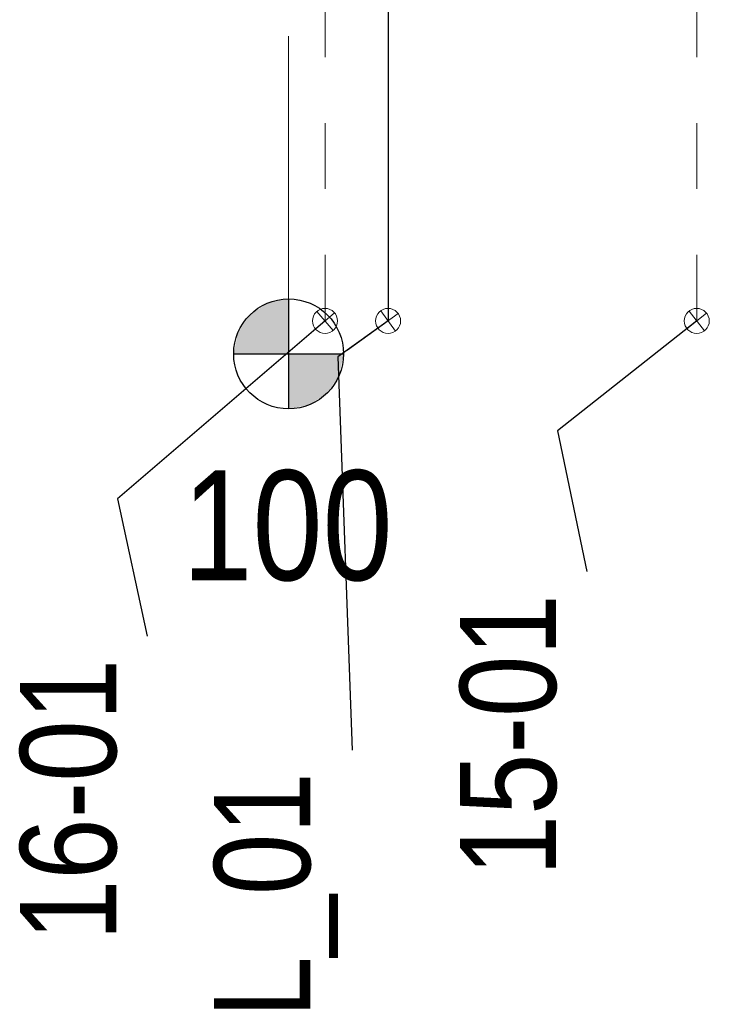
# Model space of a CAD drawing. Header units: metres. Extents: x -1018 to 1019, y -66 to 80.
# Tile 7 of 13: x 114 to 127, y -21 to -3. Entities that reach past the tile are written whole.
import ezdxf

# ---------------------------------------------------------------- set-up
doc = ezdxf.new("R2010")
doc.units = ezdxf.units.M
doc.header["$MEASUREMENT"] = 0
doc.linetypes.add('Przerywana', pattern=[2.4, 1.2, -1.2])
for name, color, linetype, lineweight in [('708-L Opisy_ numeracja obiektów1', 7, 'Continuous', 13), ('708-L Opisy_ numeracja obiektów25', 5, 'Continuous', 13), ('708-L Opisy_ numeracja obiektów85', 1, 'Continuous', 25), ('711-L Wymiary opisy1', 7, 'Continuous', 13)]:
    doc.layers.add(name, color=color, linetype=linetype, lineweight=lineweight)
doc.styles.add('STYL_AUTOMATYCZNY_2', font='ARIALN.TTF')
doc.dimstyles.new('STYL_AUTOMATYCZNY__2', dxfattribs={"dimtxt": 0.18, "dimasz": 0.912, "dimexe": 0.18, "dimexo": 0.0625, "dimgap": 0, "dimtad": 0, "dimtih": 1, "dimtoh": 1, "dimdec": 4, "dimzin": 0, "dimdsep": 46, "dimcen": 0.09, "dimadec": 0, "dimazin": 0, "dimtfac": 1, "dimtdec": 4, "dimtmove": 0, "dimatfit": 3, "dimldrblk": 'ARROWHEAD_7', "dimfxl": 1, "dimtolj": 1, "dimtzin": 0, "dimarcsym": 0})

# ---------------------------------------------------------------- blocks, each defined once
blk = doc.blocks.new('ARROWHEAD_7')
at = {"color": 0, "linetype": 'Continuous', "lineweight": 0}
for p, q in [((0, -0.25), (0, 0.25)), ((0, 0), (-1, 0)), ((-0.25, 0), (0.25, 0))]:
    blk.add_line(p, q, dxfattribs=at)
blk.add_circle((0, 0), 0.25, dxfattribs=at)

msp = doc.modelspace()

# ---------------------------------------------------------------- hatches: boundary and pattern name
at = {"layer": '708-L Opisy_ numeracja obiektów85', "linetype": 'Continuous', "lineweight": 25}
for points in [[(119.045, -9.517), (119.045, -8.517), (118.663, -8.593), (118.338, -8.81), (118.122, -9.135), (118.045, -9.517)], [(119.045, -9.517), (119.045, -10.517), (119.428, -10.441), (119.753, -10.224), (119.969, -9.9), (120.045, -9.517)]]:
    msp.add_hatch(color=1, dxfattribs=at).paths.add_polyline_path(points)

# ---------------------------------------------------------------- linework, layer by layer
at = {"layer": '708-L Opisy_ numeracja obiektów1', "color": 7, "linetype": 'Continuous', "lineweight": 13}
msp.add_line((119.045, -3.74), (119.045, -9.517), dxfattribs=at)
at = {"layer": '708-L Opisy_ numeracja obiektów25', "color": 5, "linetype": 'Przerywana', "lineweight": 13}
for p, q in [((119.707, -8.917), (119.707, 8.02)), ((126.471, -8.917), (126.471, 8.03))]:
    msp.add_line(p, q, dxfattribs=at)
at = {"layer": '708-L Opisy_ numeracja obiektów85', "color": 1, "linetype": 'Continuous', "lineweight": 25}
for p, q in [((120.855, 6.47), (120.855, -8.917)), ((119.045, -8.517), (119.045, -10.517)), ((118.045, -9.517), (120.045, -9.517))]:
    msp.add_line(p, q, dxfattribs=at)
msp.add_circle((119.045, -9.517), 1, dxfattribs=at)

# ---------------------------------------------------------------- texts
at = {"layer": '708-L Opisy_ numeracja obiektów25', "color": 5, "linetype": 'Continuous', "lineweight": 13, "char_height": 1.75, "attachment_point": 7, "rotation": 90, "style": 'STYL_AUTOMATYCZNY_2'}
for s, insert in [('\\A1;{\\pql;\\fArial Narrow|b0|i0|c238|p0;\\W1.000000;15-01}', (123.935, -19.017)), ('\\A1;{\\pql;\\fArial Narrow|b0|i0|c238|p0;\\W1.000000;16-01}', (115.933, -20.195))]:
    msp.add_mtext(s, dxfattribs=dict(at, insert=insert))
at = {"layer": '708-L Opisy_ numeracja obiektów85', "color": 1, "linetype": 'Continuous', "lineweight": 25, "insert": (119.943, -21.59), "char_height": 1.75, "attachment_point": 7, "rotation": 90, "style": 'STYL_AUTOMATYCZNY_2'}
msp.add_mtext('\\A1;{\\pql;\\fArial Narrow|b0|i0|c238|p0;\\W1.000000;L_01}', dxfattribs=at)
at = {"layer": '711-L Wymiary opisy1', "color": 7, "linetype": 'Continuous', "lineweight": 13, "insert": (117.114, -11.635), "char_height": 2, "attachment_point": 1, "style": 'STYL_AUTOMATYCZNY_2'}
msp.add_mtext('\\A1;{\\pql;\\fArial Narrow|b0|i0|c238|p0;\\W1.000000;1\\fArial Narrow|b0|i0|c238|p0;\\W1.000000;00}', dxfattribs=at)

# ---------------------------------------------------------------- leaders
at = {"layer": '708-L Opisy_ numeracja obiektów25', "color": 5, "linetype": 'Continuous', "lineweight": 13, "annotation_type": 0, "has_hookline": 1, "hookline_direction": 1, "text_width": 4.544, "horizontal_direction": (0, 1, 0)}
for points in [[(119.707, -8.917), (115.933, -12.155), (116.469, -14.654)], [(126.471, -8.917), (123.935, -10.917), (124.471, -13.476)]]:
    msp.add_leader(points, dimstyle='STYL_AUTOMATYCZNY__2', dxfattribs=at)
at = {"layer": '708-L Opisy_ numeracja obiektów85', "color": 1, "linetype": 'Continuous', "lineweight": 25, "annotation_type": 0, "has_hookline": 1, "hookline_direction": 1, "text_width": 3.948, "horizontal_direction": (0, 1, 0)}
msp.add_leader([(120.855, -8.917), (119.943, -9.572), (120.2, -16.723)], dimstyle='STYL_AUTOMATYCZNY__2', dxfattribs=at)

doc.saveas('drawing.dxf')
